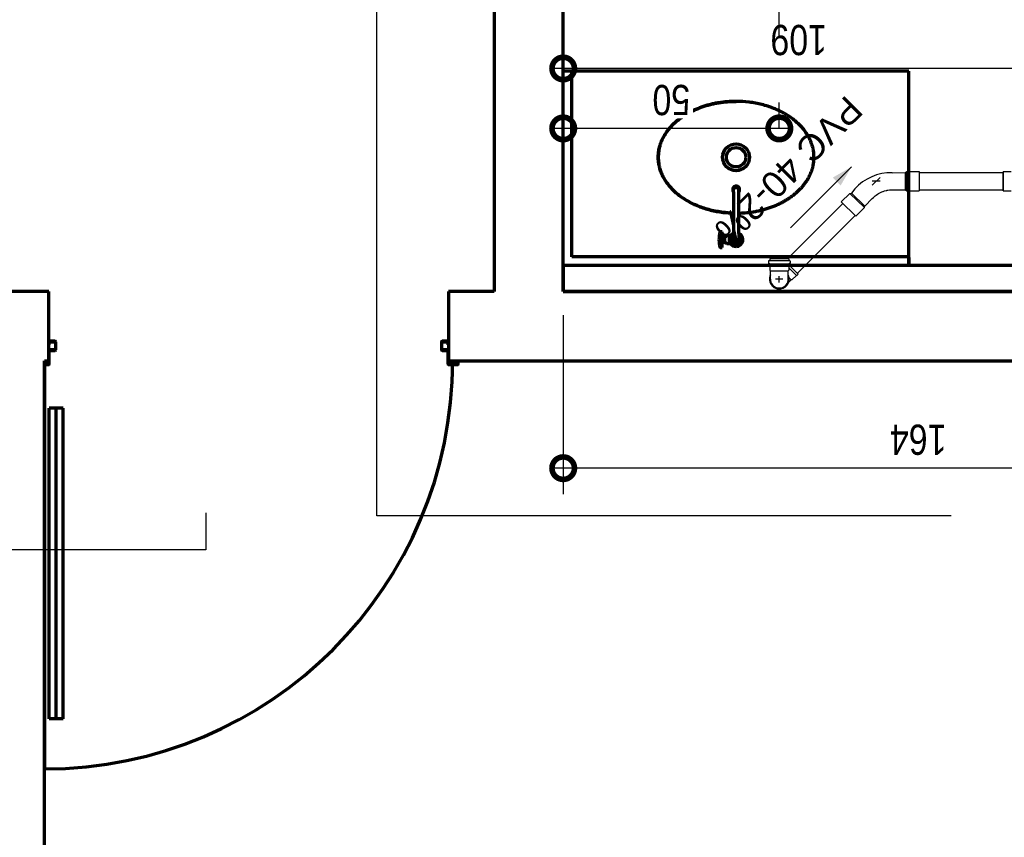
# Model space of a CAD drawing. Header units: millimetres. Extents: x -20654 to 2526, y -8238 to 977.
# Tile 34 of 219: x -10324.57 to -10322.29, y -4124.51 to -4122.62. Entities that reach past the tile are written whole.
import ezdxf

# ---------------------------------------------------------------- set-up
doc = ezdxf.new("R2010")
doc.units = ezdxf.units.MM
doc.linetypes.add('HIDDEN2', pattern=[0.47625, 0.3175, -0.15875])
for name, color, linetype in [('01 CONTORNO_dwg', 252, 'Continuous'), ('A-DETL-MBND', 7, 'Continuous'), ('COTAS', 7, 'Continuous'), ('P-PIPE-IDEN', 7, 'Continuous'), ('Simbolos', 7, 'Continuous'), ('Simbolos_int', 8, 'Continuous'), ('TQ-Condutos', 3, 'Continuous'), ('TQ-Conexões', 7, 'Continuous')]:
    doc.layers.add(name, color=color, linetype=linetype)
doc.styles.add('Arial_4', font='arial.ttf', dxfattribs={"width": 0.8, "height": 0.07})
doc.styles.add('Arial_5', font='arial.ttf', dxfattribs={"height": 0.0825})
doc.dimstyles.new('COTAS', dxfattribs={"dimscale": 0.3048, "dimtxt": 0.07, "dimasz": 0.341207, "dimexe": 0.19685, "dimexo": 0.0625, "dimgap": 0.032808, "dimtad": 3, "dimdec": 0, "dimlfac": 100, "dimzin": 0, "dimdsep": 46, "dimtxsty": 'Arial_4', "dimblk1": 'DOTSMALL', "dimblk2": 'DOTSMALL', "dimsah": 1, "dimcen": 0.09, "dimdle": 0.065617, "dimazin": 0, "dimtfac": 1, "dimtdec": 0, "dimtmove": 0, "dimatfit": 0, "dimfxl": 0.328084, "dimfxlon": 1, "dimtvp": 1, "dimtfill": 1, "dimtolj": 1, "dimtzin": 0, "dimarcsym": 2})

# ---------------------------------------------------------------- blocks, each defined once
blk = doc.blocks.new('terreo')
at = {"layer": '01 CONTORNO_dwg', "lineweight": 70}
h = blk.add_hatch(color=256, dxfattribs=at)
h.paths.add_polyline_path([(-14007.8, -5224.1), (-14007.8, -5223.1), (-14017.2, -5223.7), (-14017.2, -5224.1)], flags=0)
h.paths.add_polyline_path([(-13061.4, -5224.1), (-13061.4, -5223.1), (-13082.4, -5223.1), (-13082.4, -5224.1)], flags=0)
h.paths.add_polyline_path([(-13059.9, -5222.6), (-13059.9, -5215.1), (-13060.9, -5215.1), (-13060.9, -5222.6)], flags=0)
h.paths.add_polyline_path([(-13082.9, -5222.6), (-13082.9, -5191.6), (-13083.9, -5191.6), (-13083.9, -5222.6), (-13082.9, -5222.6)], flags=0)
h.paths.add_polyline_path([(-14007.3, -5222.6), (-14006.3, -5222.6), (-14006.3, -5191.6), (-14007.2, -5191.6), (-14007.3, -5215.1)], flags=0)
h.paths.add_polyline_path([(-13084.4, -5191.1), (-13084.4, -5190.1), (-13097.4, -5190.1), (-13097.4, -5191.1)], flags=0)
h.paths.add_polyline_path([(-14005.8, -5191.1), (-13992.7, -5191.1), (-13992.7, -5190.1), (-14005.8, -5190.1)], flags=0)
h.paths.add_polyline_path([(-13991.2, -5189.6), (-13991.2, -5171.6), (-13992.2, -5171.6), (-13992.2, -5189.6)], flags=0)
h.paths.add_polyline_path([(-13098.9, -5189.6), (-13097.9, -5189.6), (-13097.9, -5171.6), (-13098.9, -5171.6)], flags=0)
h.paths.add_polyline_path([(-13083.9, -5178.1), (-13082.9, -5178.1), (-13082.9, -5171.6), (-13083.9, -5171.6)], flags=0)
h.paths.add_polyline_path([(-14006.2, -5178.1), (-14006.3, -5171.6), (-14007.2, -5171.6), (-14007.2, -5178.1), (-14006.3, -5178.1)], flags=0)
h.paths.add_polyline_path([(-13097.4, -5171.1), (-13084.4, -5171.1), (-13084.4, -5170.1), (-13097.4, -5170.1)], flags=0)
h.paths.add_polyline_path([(-14005.7, -5171.1), (-13992.7, -5171.1), (-13992.7, -5170.1), (-14005.7, -5170.1)], flags=0)
for p, q in [((-12977.2, -4402.5), (-12977.2, -5055.1)), ((-12817.2, -5055.1), (-12817.2, -4402.5)), ((-12797.2, -4545.1), (-12817.2, -4545.1)), ((-12797.2, -4975.1), (-12797.2, -4545.1)), ((-12017.2, -4545.1), (-12797.2, -4545.1)), ((-12017.2, -4975.1), (-12017.2, -4545.1)), ((-12423.4, -4824.7), (-12423.4, -4820)), ((-12423.4, -4824.7), (-12423.4, -4920.6)), ((-12411.1, -4824.7), (-12411.1, -4820)), ((-12411.1, -4920.6), (-12411.1, -4824.7)), ((-12449.3, -4916.9), (-12453.4, -4916.9)), ((-12449.3, -4929.7), (-12449.3, -4916.9)), ((-12456.7, -4931.6), (-12449.3, -4931.6)), ((-12456.5, -4938.6), (-12449.3, -4938.6)), ((-12444.4, -4929.8), (-12449.3, -4929.7)), ((-12449.3, -4940.6), (-12449.3, -4929.7)), ((-12449.3, -4940.6), (-12444.4, -4940.5)), ((-12449.3, -4953.4), (-12449.3, -4940.6)), ((-12444.4, -4930.7), (-12444.4, -4929.8)), ((-12443.6, -4930.7), (-12444.4, -4930.7)), ((-12444.4, -4930.7), (-12444.4, -4939.5)), ((-12444.4, -4940.5), (-12444.4, -4939.5)), ((-12444.4, -4939.5), (-12443.6, -4939.5)), ((-12438.5, -4927.6), (-12443.6, -4927.6)), ((-12443.6, -4927.6), (-12443.6, -4930.7)), ((-12443.6, -4939.5), (-12443.6, -4930.7)), ((-12443.6, -4939.5), (-12443.6, -4942.6)), ((-12443.6, -4942.6), (-12438.5, -4942.6)), ((-12433.6, -4926.5), (-12438.5, -4926.5)), ((-12438.5, -4926.5), (-12438.5, -4927.6)), ((-12438.5, -4942.6), (-12438.5, -4943.7)), ((-12433.6, -4927.4), (-12433.6, -4926.5)), ((-12432.8, -4927.4), (-12433.6, -4927.4)), ((-12433.6, -4927.4), (-12433.6, -4942.8)), ((-12433.6, -4943.7), (-12433.6, -4942.8)), ((-12433.6, -4942.8), (-12432.8, -4942.8)), ((-12430.4, -4926.4), (-12432.8, -4926.4)), ((-12432.8, -4926.4), (-12432.8, -4927.4)), ((-12432.8, -4942.8), (-12432.8, -4927.4)), ((-12432.8, -4942.8), (-12432.8, -4943.9)), ((-12430.4, -4926.4), (-12423.4, -4926.4)), ((-12423.4, -4920.6), (-12423.4, -4935.1)), ((-12411.1, -4920.6), (-12411.1, -4935.1)), ((-12453.4, -4953.4), (-12449.3, -4953.4)), ((-12438.5, -4943.7), (-12433.6, -4943.7)), ((-12432.8, -4943.9), (-12430.4, -4943.9)), ((-12418.8, -4943.9), (-12430.3, -4943.9)), ((-12017.2, -4975.1), (-12797.2, -4975.1)), ((-12017.2, -4995.1), (-12017.2, -4975.1)), ((-12017.2, -4976.1), (-12017.2, -4995.1)), ((-10097.2, -4995.1), (-12817.2, -4995.1)), ((-12817.2, -4995.1), (-12817.2, -5055.1)), ((-14007.2, -5055.1), (-14177.2, -5055.1)), ((-14007.2, -5215.1), (-14007.2, -5055.1)), ((-12977.2, -5055.1), (-13082.9, -5055.1)), ((-13082.9, -5055.1), (-13082.9, -5215.1)), ((-10617.2, -5055.1), (-12817.2, -5055.1)), ((-12817.2, -5055.1), (-10162.2, -5055.1)), ((-13992.7, -5170.1), (-14005.7, -5170.1)), ((-13084.4, -5170.1), (-13097.4, -5170.1)), ((-14007.2, -5178.1), (-14006.2, -5178.1)), ((-14006.3, -5222.6), (-14006.3, -5191.6)), ((-14006.2, -5178.1), (-14006.2, -5171.6)), ((-13992.7, -5190.1), (-14005.8, -5190.1)), ((-14005.8, -5191.1), (-13992.7, -5191.1)), ((-14005.7, -5171.1), (-13992.7, -5171.1)), ((-13992.2, -5171.6), (-13992.2, -5189.6)), ((-13991.2, -5189.6), (-13991.2, -5171.6)), ((-13098.9, -5171.6), (-13098.9, -5189.6)), ((-13097.9, -5189.6), (-13097.9, -5171.6)), ((-13097.4, -5171.1), (-13084.4, -5171.1)), ((-13084.4, -5190.1), (-13097.4, -5190.1)), ((-13097.4, -5191.1), (-13084.4, -5191.1)), ((-13083.9, -5171.6), (-13083.9, -5178.1)), ((-13083.9, -5178.1), (-13082.9, -5178.1)), ((-13083.9, -5191.6), (-13083.9, -5222.6)), ((-14017.2, -5215.1), (-14007.2, -5215.1)), ((-14017.2, -7615.1), (-14017.2, -5215.1)), ((-14017.2, -5215.1), (-14017.2, -6159.4)), ((-14007.3, -5215.1), (-14007.3, -5222.6)), ((-13082.9, -5215.1), (-10097.2, -5215.1)), ((-13082.9, -5222.6), (-13082.9, -5215.1)), ((-13060.9, -5215.1), (-13060.9, -5222.6)), ((-13059.9, -5222.6), (-13059.9, -5215.1)), ((-14007.8, -5223.1), (-14017.2, -5223.1)), ((-14017.2, -5224.1), (-14007.8, -5224.1)), ((-13061.4, -5223.1), (-13082.4, -5223.1)), ((-13082.4, -5224.1), (-13061.4, -5224.1)), ((-14006.2, -6043.4), (-14006.2, -5325.1)), ((-13974.2, -5325.1), (-14006.2, -5325.1)), ((-13990.2, -6043.4), (-13990.2, -5325.1)), ((-13974.2, -6043.4), (-13974.2, -5325.1)), ((-13974.2, -6043.4), (-14006.2, -6043.4))]:
    blk.add_line(p, q, dxfattribs=at)
for radius in [31.1, 31.1, 22.5, 22.5]:
    blk.add_circle((-12417.2, -4744.4), radius, dxfattribs=at)
for centre, radius, start, end in [((-12417.2, -4818.9), 7.88, 0, 180.0265), ((-12417.2, -4819.9), 7.88, 331.5421, 208.4579), ((-12414.6, -4818.9), 10.5, 180.0199, 213.6739), ((-12417.2, -4820), 6.12, 0, 180), ((-12419.8, -4818.9), 10.5, 326.3261, 0), ((-12398, -4935.1), 58.8, 162.4334, 180), ((-12453.4, -4917.6), 0.702, 90, 162.4334), ((-12398, -4935.1), 58.8, 180, 197.5666), ((-12398, -4935.1), 56.1, 176.4132, 183.5868), ((-12417.2, -4935.1), 15.8, 112.831, 146.2499), ((-12421.5, -4935.8), 8.27, 136.6245, 175.3755), ((-12422.1, -4934.7), 7.65, 183.2763, 222.7237), ((-12418.5, -4931.4), 12.5, 222.7237, 247.2763), ((-12419.6, -4937.5), 10.8, 110.089, 136.6245), ((-12417.2, -4935.1), 8.94, 133.2171, 46.7829), ((-12417.2, -4935.1), 6.12, 180, 0), ((-12416.9, -4924.7), 19.3, 250.6394, 264.83), ((-12417.2, -4935.1), 15.8, 270, 67.169), ((-12453.4, -4952.7), 0.702, 197.5666, 270), ((-12417.2, -4935.1), 15.8, 213.7501, 270), ((-14005.7, -5171.6), 1.5, 90, 180), ((-13992.7, -5171.6), 1.5, 0, 90), ((-13097.4, -5171.6), 1.5, 90, 180), ((-13084.4, -5171.6), 1.5, 0, 90), ((-14005.8, -5191.6), 1.5, 90, 174.8787), ((-14005.8, -5191.6), 0.5, 90, 180), ((-14005.7, -5171.6), 0.5, 90, 180), ((-13992.7, -5171.6), 0.5, 0, 90), ((-13992.7, -5189.6), 0.5, 270, 0), ((-13992.7, -5189.6), 1.5, 270, 0), ((-13097.4, -5189.6), 1.5, 180, 270), ((-13097.4, -5171.6), 0.5, 90, 180), ((-13097.4, -5189.6), 0.5, 180, 270), ((-13084.4, -5171.6), 0.5, 0, 90), ((-13084.4, -5191.6), 1.5, 5.1213, 90), ((-13084.4, -5191.6), 0.5, 0, 90), ((-14017.2, -5215.1), 944.3, 270, 0), ((-14007.8, -5222.6), 0.5, 270, 0), ((-14007.8, -5222.6), 1.5, 270, 0), ((-13082.4, -5222.6), 1.5, 180, 270), ((-13082.4, -5222.6), 0.5, 180, 270), ((-13061.4, -5222.6), 1.5, 270, 0), ((-13061.4, -5222.6), 0.5, 270, 0)]:
    blk.add_arc(centre, radius, start, end, dxfattribs=at)
for points, knots in [([(-12417.2, -4615.1), (-12424.1, -4615.1), (-12437.6, -4615.7), (-12454.1, -4617.7), (-12467.1, -4620.1), (-12476.8, -4622.3), (-12486.3, -4624.9), (-12495.4, -4627.9), (-12504.4, -4631.2), (-12513.1, -4634.9), (-12521.6, -4638.9), (-12529.6, -4643.3), (-12537.3, -4648), (-12544.7, -4653), (-12551.7, -4658.3), (-12558.2, -4663.8), (-12564.2, -4669.5), (-12569.9, -4675.6), (-12575, -4681.9), (-12579.6, -4688.3), (-12583.7, -4694.9), (-12587.4, -4701.7), (-12590.5, -4708.7), (-12593, -4715.6), (-12594.9, -4722.7), (-12596.3, -4729.9), (-12597.2, -4737.2), (-12597.5, -4744.4), (-12597.2, -4751.7), (-12596.3, -4758.9), (-12594.9, -4766.1), (-12592.6, -4774.4), (-12589.1, -4783.7), (-12583.8, -4794), (-12577.5, -4803.8), (-12569.9, -4813.3), (-12561.3, -4822.3), (-12551.8, -4830.7), (-12541.1, -4838.5), (-12529.7, -4845.6), (-12517.5, -4852), (-12504.4, -4857.8), (-12491, -4862.6), (-12476.8, -4866.6), (-12462.2, -4869.8), (-12444.6, -4872.5), (-12431.6, -4873.4), (-12423.5, -4873.7)], [0, 0, 0, 0, 0.0357143, 0.0714286, 0.0892857, 0.1071429, 0.125, 0.1428571, 0.1607143, 0.1785714, 0.1964286, 0.2142857, 0.2321429, 0.25, 0.2678571, 0.2857143, 0.3035714, 0.3214286, 0.3392857, 0.3571429, 0.375, 0.3928571, 0.4107143, 0.4285714, 0.4464286, 0.4642857, 0.4821429, 0.5, 0.5178571, 0.5357143, 0.5535714, 0.5714286, 0.5982143, 0.625, 0.6517857, 0.6785714, 0.7053571, 0.7321429, 0.7589286, 0.7857143, 0.8125, 0.8392857, 0.8660714, 0.8928571, 0.9196429, 0.9464286, 0.9890912, 0.9890912, 0.9890912, 0.9890912]), ([(-12423.5, -4873.7), (-12431.6, -4873.4), (-12444.6, -4872.5), (-12462.2, -4869.8), (-12476.8, -4866.6), (-12491, -4862.6), (-12504.4, -4857.8), (-12517.5, -4852), (-12529.7, -4845.6), (-12541.1, -4838.5), (-12551.8, -4830.7), (-12561.3, -4822.3), (-12569.9, -4813.3), (-12577.5, -4803.8), (-12583.8, -4794), (-12589.1, -4783.7), (-12592.6, -4774.4), (-12594.9, -4766.1), (-12596.3, -4758.9), (-12597.2, -4751.7), (-12597.5, -4744.4), (-12597.2, -4737.2), (-12596.3, -4729.9), (-12594.9, -4722.7), (-12593, -4715.6), (-12590.5, -4708.7), (-12587.4, -4701.7), (-12583.7, -4694.9), (-12579.6, -4688.3), (-12575, -4681.9), (-12569.9, -4675.6), (-12564.2, -4669.5), (-12558.2, -4663.8), (-12551.7, -4658.3), (-12544.7, -4653), (-12537.3, -4648), (-12529.6, -4643.3), (-12521.6, -4638.9), (-12513.1, -4634.9), (-12504.4, -4631.2), (-12495.4, -4627.9), (-12486.3, -4624.9), (-12476.8, -4622.3), (-12467.1, -4620.1), (-12454.1, -4617.7), (-12437.6, -4615.7), (-12424.1, -4615.1), (-12417.2, -4615.1)], [-0.9890908, -0.9890908, -0.9890908, -0.9890908, -0.9464286, -0.9196429, -0.8928571, -0.8660714, -0.8392857, -0.8125, -0.7857143, -0.7589286, -0.7321429, -0.7053571, -0.6785714, -0.6517857, -0.625, -0.5982143, -0.5714286, -0.5535714, -0.5357143, -0.5178571, -0.5, -0.4821429, -0.4642857, -0.4464286, -0.4285714, -0.4107143, -0.3928571, -0.375, -0.3571429, -0.3392857, -0.3214286, -0.3035714, -0.2857143, -0.2678571, -0.25, -0.2321429, -0.2142857, -0.1964286, -0.1785714, -0.1607143, -0.1428571, -0.125, -0.1071429, -0.0892857, -0.0714286, -0.0357143, 0, 0, 0, 0]), ([(-12417.2, -4615.1), (-12424.1, -4615.1), (-12437.6, -4615.7), (-12454.1, -4617.7), (-12467.1, -4620.1), (-12476.8, -4622.3), (-12486.3, -4624.9), (-12495.4, -4627.9), (-12504.4, -4631.2), (-12513.1, -4634.9), (-12521.6, -4638.9), (-12529.6, -4643.3), (-12537.3, -4648), (-12544.7, -4653), (-12551.7, -4658.3), (-12558.2, -4663.8), (-12564.2, -4669.5), (-12569.9, -4675.6), (-12575, -4681.9), (-12579.6, -4688.3), (-12583.7, -4694.9), (-12587.4, -4701.7), (-12590.5, -4708.7), (-12593, -4715.6), (-12594.9, -4722.7), (-12596.3, -4729.9), (-12597.2, -4737.2), (-12597.5, -4744.4), (-12597.2, -4751.7), (-12596.3, -4758.9), (-12594.9, -4766.1), (-12592.6, -4774.4), (-12589.1, -4783.7), (-12583.8, -4794), (-12577.5, -4803.8), (-12569.9, -4813.3), (-12561.3, -4822.3), (-12551.8, -4830.7), (-12541.1, -4838.5), (-12529.7, -4845.6), (-12517.5, -4852), (-12504.4, -4857.8), (-12491, -4862.6), (-12476.8, -4866.6), (-12462.2, -4869.8), (-12444.6, -4872.5), (-12431.6, -4873.4), (-12423.5, -4873.7)], [0, 0, 0, 0, 0.0357143, 0.0714286, 0.0892857, 0.1071429, 0.125, 0.1428571, 0.1607143, 0.1785714, 0.1964286, 0.2142857, 0.2321429, 0.25, 0.2678571, 0.2857143, 0.3035714, 0.3214286, 0.3392857, 0.3571429, 0.375, 0.3928571, 0.4107143, 0.4285714, 0.4464286, 0.4642857, 0.4821429, 0.5, 0.5178571, 0.5357143, 0.5535714, 0.5714286, 0.5982143, 0.625, 0.6517857, 0.6785714, 0.7053571, 0.7321429, 0.7589286, 0.7857143, 0.8125, 0.8392857, 0.8660714, 0.8928571, 0.9196429, 0.9464286, 0.9890912, 0.9890912, 0.9890912, 0.9890912]), ([(-12410.5, -4873.6), (-12405.9, -4873.5), (-12394.7, -4872.9), (-12380.4, -4871.2), (-12367.4, -4868.8), (-12357.7, -4866.5), (-12348.2, -4863.9), (-12339, -4861), (-12330.1, -4857.7), (-12321.3, -4854), (-12312.9, -4849.9), (-12304.9, -4845.6), (-12297.2, -4840.9), (-12289.8, -4835.9), (-12282.8, -4830.6), (-12276.3, -4825.1), (-12270.3, -4819.3), (-12264.6, -4813.3), (-12259.5, -4807), (-12254.8, -4800.6), (-12250.7, -4794), (-12247.1, -4787.2), (-12244, -4780.2), (-12241.5, -4773.2), (-12239.5, -4766.1), (-12238.1, -4758.9), (-12237.3, -4751.7), (-12237, -4744.4), (-12237.3, -4737.2), (-12238.1, -4729.9), (-12239.5, -4722.7), (-12241.8, -4714.5), (-12245.4, -4705.2), (-12250.6, -4694.8), (-12257, -4685.1), (-12264.5, -4675.6), (-12273.2, -4666.6), (-12282.7, -4658.2), (-12293.4, -4650.3), (-12304.8, -4643.2), (-12317, -4636.8), (-12330.1, -4631.1), (-12343.5, -4626.3), (-12357.7, -4622.3), (-12372.2, -4619.1), (-12391.8, -4616.1), (-12407, -4615.2), (-12417.2, -4615.1)], [0.0118277, 0.0118277, 0.0118277, 0.0118277, 0.0357143, 0.0714286, 0.0892857, 0.1071429, 0.125, 0.1428571, 0.1607143, 0.1785714, 0.1964286, 0.2142857, 0.2321429, 0.25, 0.2678571, 0.2857143, 0.3035714, 0.3214286, 0.3392857, 0.3571429, 0.375, 0.3928571, 0.4107143, 0.4285714, 0.4464286, 0.4642857, 0.4821429, 0.5, 0.5178571, 0.5357143, 0.5535714, 0.5714286, 0.5982143, 0.625, 0.6517857, 0.6785714, 0.7053571, 0.7321429, 0.7589286, 0.7857143, 0.8125, 0.8392857, 0.8660714, 0.8928571, 0.9196429, 0.9464286, 1, 1, 1, 1])]:
    blk.add_open_spline(points, degree=3, knots=knots, dxfattribs=at)
blk = doc.blocks.new('Caixa Sifonada Girafacil Montada Completa - Caixas e Ralos - Esgoto - MEP - Tigre - Corpo - 100x140x50-2585573-8 DETALHE SANITÁRIO B')
at = {"layer": 'A-DETL-MBND'}
for p, q in [((0.072, 0.022), (0.0531, 0.022)), ((0.072, 0.0202), (0.072, 0.022)), ((0.072, 0.022), (0.072, -0.022)), ((0.072, -0.0202), (0.072, 0.0202)), ((0.072, 0.0077), (0.072, 0.02)), ((0.072, 0.02), (0.072, -0.02)), ((0.072, -0.02), (0.072, 0.0077)), ((0.0531, -0.022), (0.072, -0.022)), ((0.072, -0.022), (0.072, -0.0202))]:
    blk.add_line(p, q, dxfattribs=at)
blk = doc.blocks.new('_DotSmall')
at = {"color": 0, "linetype": 'ByBlock', "const_width": 0.5}
blk.add_lwpolyline([(-0.0625, 0, 1), (0.0625, 0, 1)], format="xyb", close=True, dxfattribs=at)
blk = doc.blocks.new('*D27')
at = {"layer": 'COTAS', "color": 0, "lineweight": -2, "transparency": 16777216}
for p, q in [((-10323.3089, -4122.7357), (-10323.3089, -4122.6757)), ((-10322.2191, -4123.0108), (-10322.2191, -4122.6757)), ((-10322.1991, -4122.7357), (-10323.3289, -4122.7357))]:
    blk.add_line(p, q, dxfattribs=at)
at = {"layer": 'Defpoints', "color": 0, "transparency": 16777216}
for p in [(-10323.3089, -4122.7357), (-10323.3089, -4122.7357), (-10322.2191, -4123.0299)]:
    blk.add_point(p, dxfattribs=at)
at = {"layer": 'COTAS', "color": 0, "lineweight": -2, "transparency": 16777216, "xscale": 0.104, "yscale": 0.104, "zscale": 0.104, "rotation": 180}
blk.add_blockref('_DotSmall', (-10323.3089, -4122.7357), dxfattribs=at)
at = {"layer": 'COTAS', "color": 0, "lineweight": -2, "transparency": 16777216, "xscale": 0.104, "yscale": 0.104, "zscale": 0.104}
blk.add_blockref('_DotSmall', (-10322.2191, -4122.7357), dxfattribs=at)
at = {"layer": 'COTAS', "color": 0, "transparency": 16777216, "insert": (-10322.764, -4122.6694), "char_height": 0.07, "attachment_point": 5, "rotation": 180, "style": 'Arial_4', "bg_fill": 3, "box_fill_scale": 1.1, "bg_fill_color": 256, "bg_fill_true_color": 13158600, "bg_fill_transparency": 0}
blk.add_mtext('\\A1;109', dxfattribs=at)
blk = doc.blocks.new('*D28')
at = {"layer": 'COTAS', "color": 0, "lineweight": -2, "transparency": 16777216}
for p, q in [((-10323.3089, -4122.4576), (-10323.3089, -4122.3976)), ((-10321.9088, -4122.6136), (-10321.9088, -4122.3976)), ((-10321.8888, -4122.4576), (-10323.3289, -4122.4576))]:
    blk.add_line(p, q, dxfattribs=at)
at = {"layer": 'Defpoints', "color": 0, "transparency": 16777216}
for p in [(-10323.3089, -4122.4576), (-10323.3089, -4122.4576), (-10321.9088, -4122.6327)]:
    blk.add_point(p, dxfattribs=at)
at = {"layer": 'COTAS', "color": 0, "lineweight": -2, "transparency": 16777216, "xscale": 0.104, "yscale": 0.104, "zscale": 0.104, "rotation": 180}
blk.add_blockref('_DotSmall', (-10323.3089, -4122.4576), dxfattribs=at)
at = {"layer": 'COTAS', "color": 0, "lineweight": -2, "transparency": 16777216, "xscale": 0.104, "yscale": 0.104, "zscale": 0.104}
blk.add_blockref('_DotSmall', (-10321.9088, -4122.4576), dxfattribs=at)
at = {"layer": 'COTAS', "color": 0, "transparency": 16777216, "insert": (-10322.6089, -4122.3914), "char_height": 0.07, "attachment_point": 5, "rotation": 180, "style": 'Arial_4', "bg_fill": 3, "box_fill_scale": 1.1, "bg_fill_color": 256, "bg_fill_true_color": 13158600, "bg_fill_transparency": 0}
blk.add_mtext('\\A1;140', dxfattribs=at)
blk = doc.blocks.new('*D29')
at = {"layer": 'COTAS', "color": 0, "lineweight": -2, "transparency": 16777216}
for p, q in [((-10323.3089, -4122.9153), (-10323.3089, -4122.8144)), ((-10322.8089, -4122.8744), (-10322.8089, -4122.8144)), ((-10322.7889, -4122.8744), (-10323.3289, -4122.8744))]:
    blk.add_line(p, q, dxfattribs=at)
at = {"layer": 'Defpoints', "color": 0, "transparency": 16777216}
for p in [(-10323.3089, -4122.8744), (-10322.8089, -4122.8744), (-10323.3089, -4122.9344)]:
    blk.add_point(p, dxfattribs=at)
at = {"layer": 'COTAS', "color": 0, "lineweight": -2, "transparency": 16777216, "xscale": 0.104, "yscale": 0.104, "zscale": 0.104, "rotation": 180}
blk.add_blockref('_DotSmall', (-10323.3089, -4122.8744), dxfattribs=at)
at = {"layer": 'COTAS', "color": 0, "lineweight": -2, "transparency": 16777216, "xscale": 0.104, "yscale": 0.104, "zscale": 0.104}
blk.add_blockref('_DotSmall', (-10322.8089, -4122.8744), dxfattribs=at)
at = {"layer": 'COTAS', "color": 0, "transparency": 16777216, "insert": (-10323.0589, -4122.8082), "char_height": 0.07, "attachment_point": 5, "rotation": 180, "style": 'Arial_4', "bg_fill": 3, "box_fill_scale": 1.1, "bg_fill_color": 256, "bg_fill_true_color": 13158600, "bg_fill_transparency": 0}
blk.add_mtext('\\A1;50', dxfattribs=at)
blk = doc.blocks.new('*D30')
at = {"layer": 'COTAS', "color": 0, "lineweight": -2, "transparency": 16777216}
for p, q in [((-10323.3089, -4123.3062), (-10323.3089, -4123.7204)), ((-10321.6661, -4123.5697), (-10321.6661, -4123.7204)), ((-10321.6461, -4123.6604), (-10323.3289, -4123.6604))]:
    blk.add_line(p, q, dxfattribs=at)
at = {"layer": 'Defpoints', "color": 0, "transparency": 16777216}
for p in [(-10323.3089, -4123.2519), (-10321.6661, -4123.5506), (-10323.3089, -4123.6604)]:
    blk.add_point(p, dxfattribs=at)
at = {"layer": 'COTAS', "color": 0, "lineweight": -2, "transparency": 16777216, "xscale": 0.104, "yscale": 0.104, "zscale": 0.104, "rotation": 180}
blk.add_blockref('_DotSmall', (-10323.3089, -4123.6604), dxfattribs=at)
at = {"layer": 'COTAS', "color": 0, "lineweight": -2, "transparency": 16777216, "xscale": 0.104, "yscale": 0.104, "zscale": 0.104}
blk.add_blockref('_DotSmall', (-10321.6661, -4123.6604), dxfattribs=at)
at = {"layer": 'COTAS', "color": 0, "transparency": 16777216, "insert": (-10322.4875, -4123.5941), "char_height": 0.07, "attachment_point": 5, "rotation": 180, "style": 'Arial_4', "bg_fill": 3, "box_fill_scale": 1.1, "bg_fill_color": 256, "bg_fill_true_color": 13158600, "bg_fill_transparency": 0}
blk.add_mtext('\\A1;164', dxfattribs=at)
blk = doc.blocks.new('*D113')
at = {"layer": 'COTAS', "color": 0, "lineweight": -2, "transparency": 16777216}
for p, q in [((-10322.8089, -4122.6645), (-10322.8089, -4122.5045)), ((-10321.9088, -4122.6645), (-10321.9088, -4122.5045)), ((-10322.8289, -4122.5645), (-10321.8888, -4122.5645))]:
    blk.add_line(p, q, dxfattribs=at)
at = {"layer": 'Defpoints', "color": 0, "transparency": 16777216}
for p in [(-10321.9088, -4122.5645), (-10321.9088, -4122.8519), (-10322.8089, -4122.9344)]:
    blk.add_point(p, dxfattribs=at)
at = {"layer": 'COTAS', "color": 0, "lineweight": -2, "transparency": 16777216, "xscale": 0.104, "yscale": 0.104, "zscale": 0.104, "rotation": 180}
blk.add_blockref('_DotSmall', (-10322.8089, -4122.5645), dxfattribs=at)
at = {"layer": 'COTAS', "color": 0, "lineweight": -2, "transparency": 16777216, "xscale": 0.104, "yscale": 0.104, "zscale": 0.104}
blk.add_blockref('_DotSmall', (-10321.9088, -4122.5645), dxfattribs=at)
at = {"layer": 'COTAS', "color": 0, "transparency": 16777216, "insert": (-10322.3589, -4122.5187), "char_height": 0.07, "attachment_point": 5, "rotation": 180, "style": 'Arial_4', "bg_fill": 3, "box_fill_scale": 1.1, "bg_fill_color": 256, "bg_fill_true_color": 13158600, "bg_fill_transparency": 0}
blk.add_mtext('\\A1;90', dxfattribs=at)

msp = doc.modelspace()

# ---------------------------------------------------------------- hatches: boundary and pattern name
at = {"layer": 'P-PIPE-IDEN'}
msp.add_hatch(color=256, dxfattribs=at).paths.add_polyline_path([(-10322.642, -4122.9632), (-10322.6853, -4122.9882), (-10322.667, -4123.0065)])

# ---------------------------------------------------------------- linework, layer by layer
msp.add_lwpolyline([(-10322.7834, -4123.1047), (-10322.642, -4122.9632)], dxfattribs=at)
at = {"layer": 'Simbolos'}
for p, q in [((-10322.5476, -4122.9768), (-10322.5166, -4122.9767)), ((-10322.5166, -4122.9767), (-10322.5138, -4122.9743)), ((-10322.5138, -4122.9743), (-10322.4857, -4122.9742)), ((-10322.5138, -4123.0189), (-10322.5138, -4122.9743)), ((-10322.4857, -4122.9742), (-10322.4857, -4123.0189)), ((-10322.5939, -4123.0055), (-10322.5754, -4122.9876)), ((-10322.5754, -4122.9965), (-10322.5939, -4122.9965)), ((-10322.6661, -4123.0443), (-10322.6457, -4123.0246)), ((-10322.6457, -4123.0246), (-10322.6419, -4123.0241)), ((-10322.6457, -4123.0246), (-10322.6115, -4123.0577)), ((-10322.5166, -4123.0165), (-10322.5138, -4123.0189)), ((-10322.5138, -4123.0189), (-10322.4857, -4123.0189)), ((-10322.6661, -4123.0443), (-10322.6319, -4123.0774)), ((-10322.6319, -4123.0774), (-10322.6115, -4123.0577)), ((-10322.6115, -4123.0577), (-10322.6109, -4123.0541)), ((-10322.8339, -4123.1813), (-10322.8339, -4123.1861)), ((-10322.8332, -4123.1804), (-10322.8317, -4123.18)), ((-10322.833, -4123.1871), (-10322.8319, -4123.1872)), ((-10322.7868, -4123.1759), (-10322.8309, -4123.1759)), ((-10322.8309, -4123.1759), (-10322.8309, -4123.179)), ((-10322.8309, -4123.1882), (-10322.8309, -4123.2024)), ((-10322.7868, -4123.1759), (-10322.7868, -4123.179)), ((-10322.7868, -4123.1882), (-10322.7868, -4123.2024)), ((-10322.7652, -4123.2114), (-10322.7868, -4123.1898)), ((-10322.7846, -4123.1804), (-10322.7861, -4123.18)), ((-10322.7848, -4123.1871), (-10322.7859, -4123.1872)), ((-10322.7838, -4123.1813), (-10322.7838, -4123.1861)), ((-10322.8309, -4123.2024), (-10322.8295, -4123.2038)), ((-10322.8295, -4123.2131), (-10322.8295, -4123.2038)), ((-10322.7868, -4123.2024), (-10322.7883, -4123.2038)), ((-10322.7883, -4123.2131), (-10322.7883, -4123.2038)), ((-10322.7652, -4123.2114), (-10322.768, -4123.2143)), ((-10322.8295, -4123.2229), (-10322.8295, -4123.2131)), ((-10322.7883, -4123.2229), (-10322.7883, -4123.2131)), ((-10322.7874, -4123.2306), (-10322.7818, -4123.2249)), ((-10322.78, -4123.2249), (-10322.7818, -4123.2249)), ((-10322.7694, -4123.2143), (-10322.78, -4123.2249)), ((-10322.768, -4123.2143), (-10322.7694, -4123.2143))]:
    msp.add_line(p, q, dxfattribs=at)
for points in [[(-10322.5476, -4122.9768), (-10322.5598, -4122.9772), (-10322.5719, -4122.9788), (-10322.5837, -4122.9818), (-10322.5951, -4122.9861), (-10322.606, -4122.9915), (-10322.6163, -4122.9982), (-10322.6257, -4123.0058), (-10322.6343, -4123.0145), (-10322.6419, -4123.0241)], [(-10322.6109, -4123.0541), (-10322.5938, -4123.0366), (-10322.591, -4123.0341), (-10322.5871, -4123.0306), (-10322.5845, -4123.0286), (-10322.5816, -4123.0266), (-10322.5795, -4123.0252), (-10322.5776, -4123.0242), (-10322.5735, -4123.022), (-10322.5716, -4123.0212), (-10322.5696, -4123.0204), (-10322.5684, -4123.02), (-10322.5674, -4123.0197), (-10322.5652, -4123.0189), (-10322.5615, -4123.0179), (-10322.5604, -4123.0177), (-10322.5592, -4123.0175), (-10322.5579, -4123.0172), (-10322.5539, -4123.0167), (-10322.5526, -4123.0167), (-10322.5501, -4123.0166), (-10322.5486, -4123.0166), (-10322.5471, -4123.0165), (-10322.5166, -4123.0165)], [(-10322.8332, -4123.1804), (-10322.8333, -4123.1804), (-10322.8335, -4123.1805), (-10322.8336, -4123.1806), (-10322.8337, -4123.1807), (-10322.8338, -4123.1808), (-10322.8338, -4123.1809), (-10322.8339, -4123.1811), (-10322.8339, -4123.1812), (-10322.8339, -4123.1813)], [(-10322.8339, -4123.1861), (-10322.8339, -4123.1863), (-10322.8339, -4123.1864), (-10322.8338, -4123.1866), (-10322.8337, -4123.1867), (-10322.8336, -4123.1869), (-10322.8335, -4123.187), (-10322.8333, -4123.187), (-10322.8332, -4123.1871), (-10322.833, -4123.1871)], [(-10322.8309, -4123.1882), (-10322.831, -4123.188), (-10322.831, -4123.1879), (-10322.8311, -4123.1877), (-10322.8312, -4123.1876), (-10322.8313, -4123.1875), (-10322.8314, -4123.1874), (-10322.8315, -4123.1873), (-10322.8317, -4123.1872), (-10322.8319, -4123.1872)], [(-10322.8317, -4123.18), (-10322.8315, -4123.1799), (-10322.8314, -4123.1799), (-10322.8313, -4123.1798), (-10322.8312, -4123.1797), (-10322.8311, -4123.1796), (-10322.831, -4123.1794), (-10322.831, -4123.1793), (-10322.831, -4123.1792), (-10322.8309, -4123.179)], [(-10322.7868, -4123.179), (-10322.7868, -4123.1792), (-10322.7868, -4123.1793), (-10322.7867, -4123.1794), (-10322.7867, -4123.1796), (-10322.7866, -4123.1797), (-10322.7865, -4123.1798), (-10322.7864, -4123.1799), (-10322.7862, -4123.1799), (-10322.7861, -4123.18)], [(-10322.7859, -4123.1872), (-10322.7861, -4123.1872), (-10322.7862, -4123.1873), (-10322.7864, -4123.1874), (-10322.7865, -4123.1875), (-10322.7866, -4123.1876), (-10322.7867, -4123.1877), (-10322.7868, -4123.1879), (-10322.7868, -4123.188), (-10322.7868, -4123.1882)], [(-10322.7848, -4123.1871), (-10322.7846, -4123.1871), (-10322.7844, -4123.187), (-10322.7843, -4123.187), (-10322.7842, -4123.1869), (-10322.7841, -4123.1867), (-10322.784, -4123.1866), (-10322.7839, -4123.1864), (-10322.7839, -4123.1863), (-10322.7838, -4123.1861)], [(-10322.7838, -4123.1813), (-10322.7839, -4123.1812), (-10322.7839, -4123.1811), (-10322.7839, -4123.1809), (-10322.784, -4123.1808), (-10322.7841, -4123.1807), (-10322.7842, -4123.1806), (-10322.7843, -4123.1805), (-10322.7844, -4123.1804), (-10322.7846, -4123.1804)], [(-10322.8295, -4123.2229), (-10322.8292, -4123.2265), (-10322.8282, -4123.2299), (-10322.8267, -4123.2332), (-10322.8247, -4123.2361), (-10322.8221, -4123.2387), (-10322.8192, -4123.2407), (-10322.8159, -4123.2422), (-10322.8125, -4123.2432), (-10322.8089, -4123.2435), (-10322.8053, -4123.2432), (-10322.8019, -4123.2422), (-10322.7986, -4123.2407), (-10322.7957, -4123.2387), (-10322.7931, -4123.2361), (-10322.7911, -4123.2332), (-10322.7895, -4123.2299), (-10322.7886, -4123.2265), (-10322.7883, -4123.2229)]]:
    msp.add_lwpolyline(points, dxfattribs=at)
at = {"layer": 'Simbolos_int', "linetype": 'Continuous'}
for p, q in [((-10322.5166, -4123.0165), (-10322.5166, -4122.9767)), ((-10322.6109, -4123.0541), (-10322.6419, -4123.0241))]:
    msp.add_line(p, q, dxfattribs=at)
at = {"layer": 'Simbolos_int'}
for p, q in [((-10322.8309, -4123.1798), (-10322.7868, -4123.1798)), ((-10322.8309, -4123.1873), (-10322.7868, -4123.1873)), ((-10322.8295, -4123.2038), (-10322.7883, -4123.2038)), ((-10322.7694, -4123.2143), (-10322.7868, -4123.1969)), ((-10322.8006, -4123.2229), (-10322.8177, -4123.2229)), ((-10322.8089, -4123.2309), (-10322.8089, -4123.2165)), ((-10322.7818, -4123.2249), (-10322.7862, -4123.2204))]:
    msp.add_line(p, q, dxfattribs=at)
for points in [[(-10322.8295, -4123.2131), (-10322.8307, -4123.2163), (-10322.8315, -4123.2196), (-10322.8317, -4123.223), (-10322.8314, -4123.2264), (-10322.8307, -4123.2297), (-10322.8294, -4123.2329), (-10322.8277, -4123.2358), (-10322.8256, -4123.2385), (-10322.8231, -4123.2408), (-10322.8203, -4123.2427), (-10322.8172, -4123.2441), (-10322.814, -4123.2451), (-10322.8106, -4123.2456), (-10322.8072, -4123.2456), (-10322.8038, -4123.2451), (-10322.8006, -4123.2441), (-10322.7975, -4123.2427), (-10322.7947, -4123.2408), (-10322.7922, -4123.2385), (-10322.7901, -4123.2358), (-10322.7884, -4123.2329), (-10322.7871, -4123.2297), (-10322.7864, -4123.2264), (-10322.7861, -4123.223), (-10322.7863, -4123.2196), (-10322.7871, -4123.2163), (-10322.7883, -4123.2131)], [(-10322.8295, -4123.2131), (-10322.8305, -4123.2157), (-10322.8312, -4123.2183), (-10322.8316, -4123.221), (-10322.8317, -4123.2238), (-10322.8314, -4123.2265), (-10322.8308, -4123.2291), (-10322.8299, -4123.2317), (-10322.8287, -4123.2342), (-10322.8272, -4123.2365), (-10322.8255, -4123.2386), (-10322.8235, -4123.2404), (-10322.8213, -4123.2421), (-10322.8189, -4123.2434), (-10322.8163, -4123.2445), (-10322.8137, -4123.2452), (-10322.811, -4123.2456), (-10322.8083, -4123.2457), (-10322.8055, -4123.2455), (-10322.8029, -4123.2449), (-10322.8003, -4123.244), (-10322.7978, -4123.2428), (-10322.7955, -4123.2414), (-10322.7934, -4123.2396), (-10322.7915, -4123.2376), (-10322.7899, -4123.2354), (-10322.7885, -4123.2331), (-10322.7874, -4123.2306)]]:
    msp.add_lwpolyline(points, dxfattribs=at)
at = {"layer": 'TQ-Condutos'}
for p, q in [((-10322.4857, -4122.9767), (-10322.2911, -4122.9767)), ((-10322.4857, -4123.0167), (-10322.2911, -4123.0167)), ((-10322.7902, -4123.1759), (-10322.6623, -4123.048)), ((-10322.7672, -4123.2095), (-10322.6335, -4123.0758))]:
    msp.add_line(p, q, dxfattribs=at)
at = {"layer": 'TQ-Conexões', "color": 244, "linetype": 'HIDDEN2', "ltscale": 8, "true_color": 0x991b1e}
for points in [[(-10327.6294, -4116.144), (-10324.1354, -4116.144), (-10324.1354, -4123.8491), (-10327.6294, -4123.8491)], [(-10323.7404, -4121.2879), (-10318.6014, -4121.2879), (-10318.6014, -4123.7708), (-10323.7404, -4123.7708)]]:
    msp.add_lwpolyline(points, close=True, dxfattribs=at)

# ---------------------------------------------------------------- block references
at = {"layer": '01 CONTORNO_dwg', "xscale": 0.001, "yscale": 0.001, "zscale": 0.001}
msp.add_blockref('terreo', (-10310.4917, -4118.1967), dxfattribs=at)
at = {"layer": 'A-DETL-MBND', "rotation": 180}
msp.add_blockref('Caixa Sifonada Girafacil Montada Completa - Caixas e Ralos - Esgoto - MEP - Tigre - Corpo - 100x140x50-2585573-8 DETALHE SANITÁRIO B', (-10322.2191, -4122.9967), dxfattribs=at)

# ---------------------------------------------------------------- texts
at = {"layer": 'P-PIPE-IDEN', "insert": (-10322.6112, -4122.837), "char_height": 0.06, "width": 0.491911, "attachment_point": 1, "rotation": 225, "style": 'Arial_5'}
msp.add_mtext('PVC 40-2%', dxfattribs=at)

# ---------------------------------------------------------------- next in the draw order: dimensions: what is measured, and where the dimension line sits
at = {"layer": 'COTAS'}
for base, p1, p2, picture, middle in [((-10323.3089, -4122.7357), (-10322.2191, -4123.0299), (-10323.3089, -4122.7357), '*D27', (-10322.764, -4122.6694)), ((-10323.3089, -4123.6604), (-10321.6661, -4123.5506), (-10323.3089, -4123.2519), '*D30', (-10322.4875, -4123.5941))]:
    dim = msp.add_linear_dim(base=base, p1=p1, p2=p2, dimstyle='COTAS', override={"dimgap": 0.1, "dimpost": '<>', "dimfxl": 1.161825}, dxfattribs=at)
    dim.commit()
    dim.dimension.update_dxf_attribs({"geometry": picture, "text_midpoint": middle})

# ---------------------------------------------------------------- next in the draw order: dimensions: what is measured, and where the dimension line sits
for base, p1, p2, override, picture, middle in [((-10323.3089, -4122.4576), (-10321.9088, -4122.6327), (-10323.3089, -4122.4576), {"dimtxt": 0.06, "dimgap": 0.1, "dimpost": '<>', "dimfxl": 1.161825}, '*D28', (-10322.6089, -4122.3914)), ((-10323.3089, -4122.8744), (-10322.8089, -4122.8744), (-10323.3089, -4122.9344), {"dimgap": 0.1, "dimpost": '<>', "dimfxl": 1.161825}, '*D29', (-10323.0589, -4122.8082))]:
    dim = msp.add_linear_dim(base=base, p1=p1, p2=p2, dimstyle='COTAS', override=override, dxfattribs=at)
    dim.commit()
    dim.dimension.update_dxf_attribs({"geometry": picture, "text_midpoint": middle})

# ---------------------------------------------------------------- next in the draw order: dimensions: what is measured, and where the dimension line sits
dim = msp.add_linear_dim(base=(-10321.9088, -4122.5645), p1=(-10322.8089, -4122.9344), p2=(-10321.9088, -4122.8519), dimstyle='COTAS', override={"dimpost": '<>'}, dxfattribs=at)
dim.commit()
dim.dimension.update_dxf_attribs({"geometry": '*D113', "text_midpoint": (-10322.3589, -4122.5187)})

doc.saveas('drawing.dxf')
